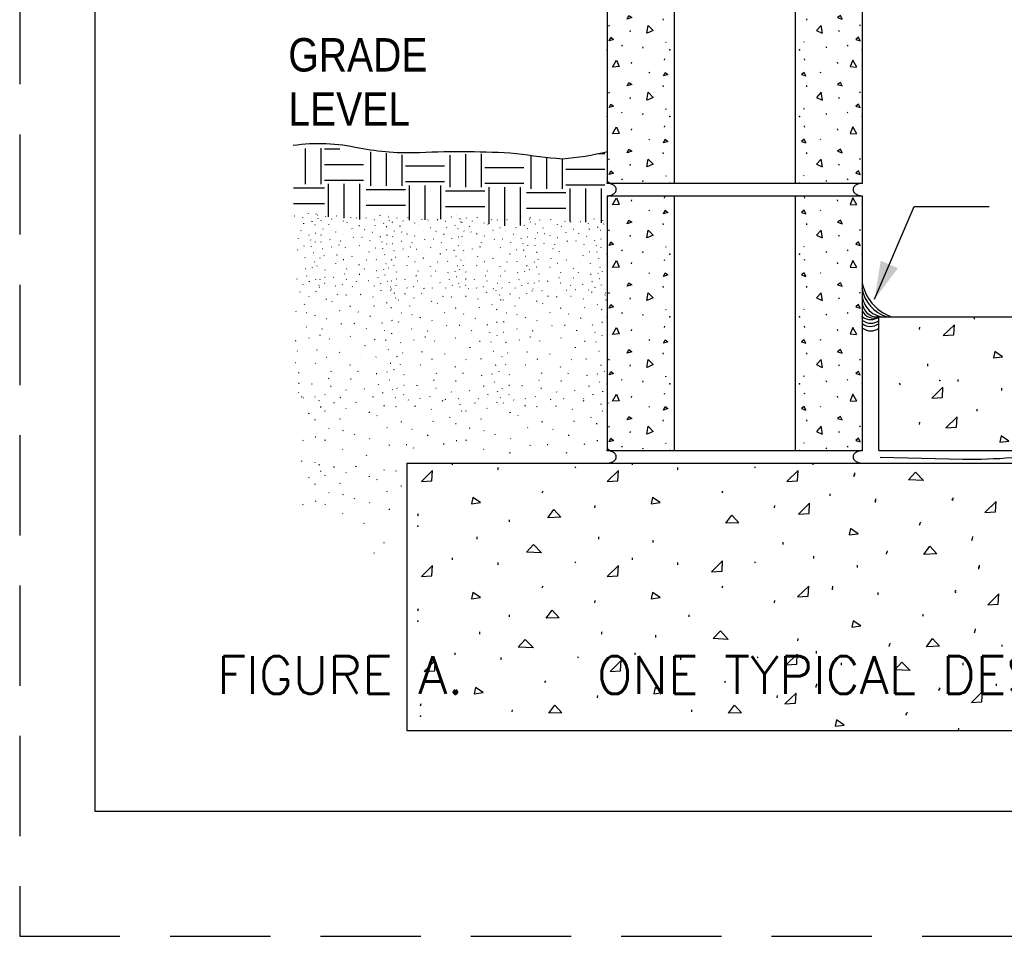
# Model space of a CAD drawing. Extents: x -4.7 to 12.3, y -5.1 to 5.9.
# Tile 1 of 24: x -4.7 to -2.2, y -5.1 to -2.8. Entities that reach past the tile are written whole.
import ezdxf
from ezdxf.enums import TextEntityAlignment as Align

# ---------------------------------------------------------------- set-up
doc = ezdxf.new("R2010")
doc.units = 0
doc.linetypes.add('HIDDEN', pattern=[0.375, 0.25, -0.125])
doc.layers.get('0').update_dxf_attribs({"linetype": 'CONTINUOUS'})
for name, color, linetype in [('29', 7, 'CONTINUOUS'), ('31', 7, 'CONTINUOUS'), ('32', 7, 'CONTINUOUS'), ('35', 7, 'CONTINUOUS'), ('50', 7, 'CONTINUOUS')]:
    doc.layers.add(name, color=color, linetype=linetype)
doc.styles.add('ROMANS', font='ROMANS')

# ---------------------------------------------------------------- blocks, each defined once
blk = doc.blocks.new('8CMU')
at = {"layer": '32', "linetype": 'CONTINUOUS'}
for p, q in [((0, 0.666667), (0, 0.03125)), ((0, 0.666667), (0.635417, 0.666667)), ((0.14241, 0.661275), (0.143801, 0.6644)), ((0.166667, 0.666667), (0.166667, 0.03125)), ((0.46875, 0.666667), (0.46875, 0.03125)), ((0.493007, 0.661275), (0.491616, 0.6644)), ((0.635417, 0.666667), (0.635417, 0.03125)), ((0.060199, 0.653298), (0.06159, 0.656419)), ((0.575217, 0.653298), (0.573827, 0.656419)), ((0.103563, 0.631099), (0.104949, 0.629017)), ((0.531854, 0.631099), (0.530467, 0.629017)), ((0.138629, 0.597822), (0.138977, 0.594701)), ((0.496788, 0.597822), (0.49644, 0.594701)), ((0.004008, 0.579411), (0.005395, 0.582536)), ((0.05673, 0.565189), (0.058121, 0.568314)), ((0.578686, 0.565189), (0.577296, 0.568314)), ((0.631409, 0.579411), (0.630022, 0.582536)), ((0.145039, 0.540572), (0.14643, 0.53849)), ((0.490378, 0.540572), (0.488987, 0.53849)), ((0.035516, 0.531743), (0.036902, 0.529661)), ((0.088297, 0.524954), (0.089688, 0.528076)), ((0.54712, 0.524954), (0.545729, 0.528076)), ((0.599901, 0.531743), (0.598514, 0.529661)), ((0.060199, 0.497048), (0.06159, 0.500169)), ((0.14241, 0.505025), (0.143801, 0.50815)), ((0.493007, 0.505025), (0.491616, 0.50815)), ((0.575217, 0.497048), (0.573827, 0.500169)), ((0.103563, 0.474849), (0.104949, 0.472767)), ((0.531854, 0.474849), (0.530467, 0.472767)), ((0.004008, 0.423161), (0.005395, 0.426286)), ((0.138629, 0.441572), (0.138977, 0.438451)), ((0.496788, 0.441572), (0.49644, 0.438451)), ((0.631409, 0.423161), (0.630022, 0.426286)), ((0.05673, 0.408939), (0.058121, 0.412064)), ((0.578686, 0.408939), (0.577296, 0.412064)), ((0.035516, 0.375493), (0.036902, 0.373411)), ((0.088297, 0.368704), (0.089688, 0.371826)), ((0.145039, 0.384322), (0.14643, 0.38224)), ((0.490378, 0.384322), (0.488987, 0.38224)), ((0.54712, 0.368704), (0.545729, 0.371826)), ((0.599901, 0.375493), (0.598514, 0.373411)), ((0.060199, 0.330382), (0.06159, 0.333503)), ((0.14241, 0.338358), (0.143801, 0.341483)), ((0.493007, 0.338358), (0.491616, 0.341483)), ((0.575217, 0.330382), (0.573827, 0.333503)), ((0.103563, 0.308182), (0.104949, 0.3061)), ((0.531854, 0.308182), (0.530467, 0.3061)), ((0.138629, 0.274905), (0.138977, 0.271784)), ((0.496788, 0.274905), (0.49644, 0.271784)), ((0.004008, 0.256495), (0.005395, 0.25962)), ((0.631409, 0.256495), (0.630022, 0.25962)), ((0.05673, 0.242272), (0.058121, 0.245397)), ((0.578686, 0.242272), (0.577296, 0.245397)), ((0.035516, 0.208827), (0.036902, 0.206745)), ((0.088297, 0.202038), (0.089688, 0.205159)), ((0.145039, 0.217655), (0.14643, 0.215573)), ((0.490378, 0.217655), (0.488987, 0.215573)), ((0.54712, 0.202038), (0.545729, 0.205159)), ((0.599901, 0.208827), (0.598514, 0.206745)), ((0.14241, 0.171691), (0.143801, 0.174816)), ((0.493007, 0.171691), (0.491616, 0.174816)), ((0.060199, 0.163715), (0.06159, 0.166836)), ((0.575217, 0.163715), (0.573827, 0.166836)), ((0.103563, 0.141516), (0.104949, 0.139434)), ((0.531854, 0.141516), (0.530467, 0.139434)), ((0.138629, 0.108238), (0.138977, 0.105117)), ((0.496788, 0.108238), (0.49644, 0.105117)), ((0.004008, 0.089828), (0.005395, 0.092953)), ((0.05673, 0.075605), (0.058121, 0.07873)), ((0.578686, 0.075605), (0.577296, 0.07873)), ((0.631409, 0.089828), (0.630022, 0.092953)), ((0.145039, 0.050988), (0.14643, 0.048906)), ((0.490378, 0.050988), (0.488987, 0.048906)), ((0, 0.036257), (0.007512, 0.03125)), ((0, 0.03125), (0.635417, 0.03125)), ((0.035516, 0.04216), (0.036902, 0.040078)), ((0.088297, 0.035371), (0.089688, 0.038492)), ((0.54712, 0.035371), (0.545729, 0.038492)), ((0.599901, 0.04216), (0.598514, 0.040078))]:
    blk.add_line(p, q, dxfattribs=at)
for points in [[(0.013371, 0.643935), (0.022738, 0.661622), (0.030023, 0.645322), (0.013719, 0.643935)], [(0.622046, 0.643935), (0.612678, 0.661622), (0.605393, 0.645322), (0.621698, 0.643935)], [(0.139984, 0.622079), (0.144145, 0.630751), (0.151082, 0.625548), (0.139984, 0.622079)], [(0.495432, 0.622079), (0.491272, 0.630751), (0.484335, 0.625548), (0.495432, 0.622079)], [(0.049863, 0.597283), (0.054023, 0.605954), (0.060961, 0.600751), (0.049863, 0.597283)], [(0.585553, 0.597283), (0.581393, 0.605954), (0.574456, 0.600751), (0.585553, 0.597283)], [(0.098934, 0.561603), (0.101684, 0.581427), (0.114105, 0.568599), (0.099258, 0.56172)], [(0.536483, 0.561603), (0.533733, 0.581427), (0.521311, 0.568599), (0.536159, 0.56172)], [(0.004699, 0.54299), (0.008863, 0.551661), (0.015801, 0.546458), (0.004699, 0.54299)], [(0.630717, 0.54299), (0.626553, 0.551661), (0.619616, 0.546458), (0.630717, 0.54299)], [(0.013371, 0.487685), (0.022738, 0.505372), (0.030023, 0.489072), (0.013719, 0.487685)], [(0.622046, 0.487685), (0.612678, 0.505372), (0.605393, 0.489072), (0.621698, 0.487685)], [(0.139984, 0.465829), (0.144145, 0.474501), (0.151082, 0.469298), (0.139984, 0.465829)], [(0.495432, 0.465829), (0.491272, 0.474501), (0.484335, 0.469298), (0.495432, 0.465829)], [(0.049863, 0.441033), (0.054023, 0.449704), (0.060961, 0.444501), (0.049863, 0.441033)], [(0.585553, 0.441033), (0.581393, 0.449704), (0.574456, 0.444501), (0.585553, 0.441033)], [(0.098934, 0.405353), (0.101684, 0.425177), (0.114105, 0.412349), (0.099258, 0.40547)], [(0.536483, 0.405353), (0.533733, 0.425177), (0.521311, 0.412349), (0.536159, 0.40547)], [(0.004699, 0.38674), (0.008863, 0.395411), (0.015801, 0.390208), (0.004699, 0.38674)], [(0.630717, 0.38674), (0.626553, 0.395411), (0.619616, 0.390208), (0.630717, 0.38674)], [(0.013371, 0.321018), (0.022738, 0.338706), (0.030023, 0.322405), (0.013719, 0.321018)], [(0.622046, 0.321018), (0.612678, 0.338706), (0.605393, 0.322405), (0.621698, 0.321018)], [(0.139984, 0.299163), (0.144145, 0.307835), (0.151082, 0.302632), (0.139984, 0.299163)], [(0.495432, 0.299163), (0.491272, 0.307835), (0.484335, 0.302632), (0.495432, 0.299163)], [(0.049863, 0.274366), (0.054023, 0.283038), (0.060961, 0.277835), (0.049863, 0.274366)], [(0.585553, 0.274366), (0.581393, 0.283038), (0.574456, 0.277835), (0.585553, 0.274366)], [(0.098934, 0.238686), (0.101684, 0.25851), (0.114105, 0.245682), (0.099258, 0.238803)], [(0.536483, 0.238686), (0.533733, 0.25851), (0.521311, 0.245682), (0.536159, 0.238803)], [(0.004699, 0.220073), (0.008863, 0.228745), (0.015801, 0.223542), (0.004699, 0.220073)], [(0.630717, 0.220073), (0.626553, 0.228745), (0.619616, 0.223542), (0.630717, 0.220073)], [(0.013371, 0.154352), (0.022738, 0.172039), (0.030023, 0.155738), (0.013719, 0.154352)], [(0.622046, 0.154352), (0.612678, 0.172039), (0.605393, 0.155738), (0.621698, 0.154352)], [(0.139984, 0.132496), (0.144145, 0.141168), (0.151082, 0.135965), (0.139984, 0.132496)], [(0.495432, 0.132496), (0.491272, 0.141168), (0.484335, 0.135965), (0.495432, 0.132496)], [(0.049863, 0.107699), (0.054023, 0.116371), (0.060961, 0.111168), (0.049863, 0.107699)], [(0.585553, 0.107699), (0.581393, 0.116371), (0.574456, 0.111168), (0.585553, 0.107699)], [(0.098934, 0.07202), (0.101684, 0.091844), (0.114105, 0.079016), (0.099258, 0.072137)], [(0.536483, 0.07202), (0.533733, 0.091844), (0.521311, 0.079016), (0.536159, 0.072137)], [(0.004699, 0.053406), (0.008863, 0.062078), (0.015801, 0.056875), (0.004699, 0.053406)], [(0.630717, 0.053406), (0.626553, 0.062078), (0.619616, 0.056875), (0.630717, 0.053406)]]:
    blk.add_lwpolyline(points, dxfattribs=at)
for points in [[(0.000001, 0, 0.023214), (0.003224, 0.000233, 0.02419), (0.00641, 0.000769, 0.024773), (0.009383, 0.001574, 0.027459), (0.012255, 0.002683, 0.02867), (0.014761, 0.00399, 0.033429), (0.017085, 0.005595, 0.035406), (0.01895, 0.007306, 0.042063), (0.020528, 0.00928, 0.044525), (0.021621, 0.011284, 0.050398), (0.022319, 0.013454, 0.051721), (0.022542, 0.015625, 0.051721), (0.022319, 0.017796, 0.050398), (0.021621, 0.019966, 0.044525), (0.020528, 0.02197, 0.042063), (0.01895, 0.023944, 0.035406), (0.017085, 0.025655, 0.033429), (0.014761, 0.02726, 0.02867), (0.012255, 0.028567, 0.027459), (0.009383, 0.029676, 0.024773), (0.00641, 0.030481, 0.02419), (0.003224, 0.031017, 0.023214), (0.000001, 0.03125)], [(0.635416, 0.03125, 0.023214), (0.632193, 0.031017, 0.02419), (0.629007, 0.030481, 0.024773), (0.626034, 0.029676, 0.027459), (0.623162, 0.028567, 0.02867), (0.620655, 0.02726, 0.033429), (0.618332, 0.025655, 0.035406), (0.616467, 0.023944, 0.042063), (0.614888, 0.02197, 0.044525), (0.613795, 0.019966, 0.050398), (0.613098, 0.017796, 0.051721), (0.612875, 0.015625, 0.051721), (0.613098, 0.013454, 0.050398), (0.613795, 0.011284, 0.044525), (0.614888, 0.00928, 0.042063), (0.616467, 0.007306, 0.035406), (0.618332, 0.005595, 0.033429), (0.620655, 0.00399, 0.02867), (0.623162, 0.002683, 0.027459), (0.626034, 0.001574, 0.024773), (0.629007, 0.000769, 0.02419), (0.632193, 0.000233, 0.023214), (0.635416, 0)]]:
    blk.add_lwpolyline(points, format="xyb", dxfattribs=at)
for p in [(0, 0.520833), (0.15625, 0.520833), (0.479167, 0.520833), (0.635417, 0.520833), (0, 0.364583), (0.15625, 0.364583), (0.479167, 0.364583), (0.635417, 0.364583), (0, 0.197917), (0.15625, 0.197917), (0.479167, 0.197917), (0.635417, 0.197917), (0, 0.03125), (0.15625, 0.03125), (0.479167, 0.03125), (0.635417, 0.03125)]:
    blk.add_point(p, dxfattribs=at)
blk = doc.blocks.new('STUCCO')
at = {"layer": '31', "linetype": 'CONTINUOUS'}
for p, q in [((0, 0.25), (0.00025, 0.249702)), ((0.031969, 0.241385), (0.032402, 0.242686)), ((0.068318, 0.242594), (0.068751, 0.243895)), ((0.212508, 0.245014), (0.212943, 0.246313)), ((0.241589, 0.238969), (0.242023, 0.24027)), ((0.016798, 0.227889), (0.017234, 0.229188)), ((0.052313, 0.232469), (0.051661, 0.233118)), ((0.09071, 0.225473), (0.091146, 0.226771)), ((0.103809, 0.22038), (0.103158, 0.22103)), ((0.115573, 0.236551), (0.116007, 0.237849)), ((0.134938, 0.235145), (0.135372, 0.236443)), ((0.167167, 0.23626), (0.165828, 0.235969)), ((0.194081, 0.230656), (0.19343, 0.231306)), ((0.224604, 0.217613), (0.225039, 0.218911)), ((0.244013, 0.228089), (0.244448, 0.229389)), ((0.023839, 0.199224), (0.023188, 0.199874)), ((0.042245, 0.214592), (0.042678, 0.215891)), ((0.120167, 0.200432), (0.119516, 0.201082)), ((0.144146, 0.21027), (0.142805, 0.209978)), ((0.161971, 0.19741), (0.16132, 0.198061)), ((0.196734, 0.210964), (0.197169, 0.212264)), ((0.235021, 0.207245), (0.233682, 0.206957)), ((0.017406, 0.179531), (0.01784, 0.180832)), ((0.047465, 0.195598), (0.046814, 0.196249)), ((0.065871, 0.189203), (0.066307, 0.190504)), ((0.091693, 0.182301), (0.091042, 0.182948)), ((0.188372, 0.187901), (0.187031, 0.187613)), ((0.236234, 0.178837), (0.234893, 0.178546)), ((0.016922, 0.156186), (0.016271, 0.156837)), ((0.046861, 0.164165), (0.04621, 0.164816)), ((0.081625, 0.159583), (0.082059, 0.160884)), ((0.124033, 0.171072), (0.124469, 0.17237)), ((0.153232, 0.172188), (0.151893, 0.171896)), ((0.179164, 0.160188), (0.179599, 0.161488)), ((0.214305, 0.172884), (0.21474, 0.174182)), ((0.220133, 0.156307), (0.219482, 0.156957)), ((0.022781, 0.134103), (0.021479, 0.133453)), ((0.052313, 0.139384), (0.051661, 0.140031)), ((0.076896, 0.146197), (0.075557, 0.145905)), ((0.097751, 0.137568), (0.0971, 0.138219)), ((0.144401, 0.143613), (0.14375, 0.144264)), ((0.198065, 0.136525), (0.196727, 0.136233)), ((0.22218, 0.134802), (0.222615, 0.136103)), ((0.235531, 0.149509), (0.235966, 0.150807)), ((0.026688, 0.110719), (0.026036, 0.11137)), ((0.069507, 0.113042), (0.069943, 0.114342)), ((0.119792, 0.108207), (0.120225, 0.109505)), ((0.176135, 0.122712), (0.17657, 0.12401)), ((0.228615, 0.113995), (0.227964, 0.114645)), ((0.014318, 0.102926), (0.013016, 0.102276)), ((0.092043, 0.097233), (0.090703, 0.096943)), ((0.167424, 0.095859), (0.166773, 0.09651)), ((0.20037, 0.097327), (0.200805, 0.098625)), ((0.02213, 0.08474), (0.021479, 0.085389)), ((0.066246, 0.083771), (0.065595, 0.084422)), ((0.101616, 0.065895), (0.102052, 0.067193)), ((0.143419, 0.079796), (0.143854, 0.081094)), ((0.160383, 0.065895), (0.160818, 0.067193)), ((0.233203, 0.083936), (0.231865, 0.083645)), ((0.240378, 0.069719), (0.240813, 0.07102)), ((0.029521, 0.062266), (0.029954, 0.063566)), ((0.096283, 0.050087), (0.094944, 0.049796)), ((0.145357, 0.048875), (0.144018, 0.048587)), ((0.202307, 0.060967), (0.200966, 0.060676)), ((0.225208, 0.064078), (0.225643, 0.065379)), ((0.23043, 0.046296), (0.229779, 0.046947)), ((0.014318, 0.032129), (0.013667, 0.03278)), ((0.030246, 0.039207), (0.028906, 0.038915)), ((0.0586, 0.038089), (0.059036, 0.039389)), ((0.10113, 0.032556), (0.099792, 0.032266)), ((0.134753, 0.024333), (0.134102, 0.024984)), ((0.175299, 0.026952), (0.174648, 0.027603)), ((0.206427, 0.036879), (0.206862, 0.038177)), ((0.236742, 0.02499), (0.237177, 0.02629)), ((0.010411, 0.011993), (0.00976, 0.012645)), ((0.029292, 0.01849), (0.028641, 0.019139)), ((0.039704, 0.006797), (0.039053, 0.007448)), ((0.065746, 0.009396), (0.065095, 0.010046)), ((0.08788, 0.013941), (0.087229, 0.014592)), ((0.12173, 0.008098), (0.120428, 0.007448)), ((0.150378, 0.009396), (0.149727, 0.010046)), ((0.19431, 0.009073), (0.194745, 0.010374)), ((0.215516, 0.018141), (0.215951, 0.019441)), ((0.249461, 0.000281), (0.25, 0))]:
    blk.add_line(p, q, dxfattribs=at)

msp = doc.modelspace()

# ---------------------------------------------------------------- linework, layer by layer
at = {"layer": '29', "linetype": 'CONTINUOUS'}
for p, q in [((-2.562171, -3.910604), (-2.562171, -3.577271)), ((-2.562171, -3.577271), (-0.887306, -3.577271)), ((-2.562171, -3.910604), (-0.887306, -3.910604)), ((-3.739253, -3.941854), (-3.739253, -4.608521)), ((-3.739253, -3.941854), (-2.072586, -3.941854)), ((-3.739253, -4.608521), (-2.072586, -4.608521))]:
    msp.add_line(p, q, dxfattribs=at)
msp.add_lwpolyline([(-2.558417, -3.926951), (-2.455648, -3.929459), (-2.35288, -3.931967, 0.022819), (-2.230069, -3.927756, -0.016257), (-2.10724, -3.921934, -0.026747), (-1.99695, -3.929703, 0.028963), (-1.886664, -3.936984, 0.014467), (-1.783896, -3.931898, -0.015142), (-1.681128, -3.926951, -0.001878), (-1.548281, -3.926366, -0.002525), (-1.415435, -3.926951, -0.004206), (-1.267547, -3.93033, 0.010098), (-1.119663, -3.931967, 0.008161), (-1.044469, -3.929198, -0.011636), (-0.969271, -3.926951), (-0.92666, -3.926951), (-0.884048, -3.926951)], format="xyb", dxfattribs=at)
for centre, radius, start, end in [((-2.515271, -3.490603), 0.090395, 189.521658, 253.159133), ((-2.491575, -3.469156), 0.114439, 191.684233, 248.408522), ((-2.545402, -3.519042), 0.058449, 186.280161, 277.454258), ((-2.565004, -3.538437), 0.038937, 175.827119, 274.172881), ((-2.575058, -3.548175), 0.031822, 204.942997, 293.889731), ((-2.582019, -3.550759), 0.033118, 231.981883, 306.820678), ((-2.58302, -3.567807), 0.033118, 231.981883, 306.820678), ((-2.582019, -3.559785), 0.033118, 231.981883, 306.820678), ((-2.582019, -3.57884), 0.033118, 231.981883, 306.820678)]:
    msp.add_arc(centre, radius, start, end, dxfattribs=at)
at = {"layer": '31', "linetype": 'CONTINUOUS'}
for p, q in [((-3.992827, -3.157438), (-3.992827, -3.246135)), ((-3.953764, -3.15609), (-3.953764, -3.246135)), ((-3.944721, -3.157561), (-3.905824, -3.157561)), ((-3.829919, -3.165158), (-3.829919, -3.250022)), ((-3.790857, -3.169066), (-3.790857, -3.250022)), ((-3.751794, -3.172975), (-3.751794, -3.250022)), ((-3.631833, -3.17397), (-3.631833, -3.253909)), ((-3.592771, -3.171178), (-3.592771, -3.253909)), ((-3.553708, -3.170784), (-3.553708, -3.253909)), ((-3.429863, -3.176573), (-3.429863, -3.257796)), ((-3.390801, -3.180582), (-3.390801, -3.257796)), ((-3.351738, -3.184591), (-3.351738, -3.257796)), ((-3.261743, -3.169221), (-3.245039, -3.169221)), ((-3.944721, -3.196624), (-3.847065, -3.196624)), ((-3.742751, -3.20051), (-3.645095, -3.20051)), ((-3.544665, -3.204397), (-3.447009, -3.204397)), ((-3.342695, -3.208284), (-3.245039, -3.208284)), ((-3.944721, -3.235686), (-3.847065, -3.235686)), ((-3.742751, -3.239573), (-3.645095, -3.239573)), ((-4.021611, -3.255217), (-3.944721, -3.255217)), ((-3.934956, -3.245452), (-3.934956, -3.327396)), ((-3.895893, -3.245452), (-3.895893, -3.330949)), ((-3.856831, -3.245452), (-3.856831, -3.334503)), ((-3.840408, -3.259104), (-3.742751, -3.259104)), ((-3.732986, -3.249339), (-3.732986, -3.335583)), ((-3.693923, -3.249339), (-3.693923, -3.334605)), ((-3.654861, -3.249339), (-3.654861, -3.333629)), ((-3.642322, -3.262991), (-3.544665, -3.262991)), ((-3.544665, -3.24346), (-3.447009, -3.24346)), ((-3.5349, -3.253225), (-3.5349, -3.345042)), ((-3.495837, -3.253225), (-3.495837, -3.34978)), ((-3.456775, -3.253225), (-3.456775, -3.349197)), ((-3.342695, -3.247346), (-3.245039, -3.247346)), ((-3.33293, -3.257112), (-3.33293, -3.33898)), ((-3.293867, -3.257112), (-3.293867, -3.340609)), ((-3.254805, -3.257112), (-3.254805, -3.342238)), ((-3.440352, -3.266878), (-3.342695, -3.266878)), ((-4.021611, -3.29428), (-3.944721, -3.29428)), ((-3.840408, -3.298167), (-3.742751, -3.298167)), ((-3.642322, -3.302053), (-3.544665, -3.302053)), ((-3.440352, -3.30594), (-3.342695, -3.30594)), ((-4.018161, -3.325729), (-4.019165, -3.325948)), ((-3.997977, -3.329932), (-3.998465, -3.329445)), ((-3.984156, -3.319164), (-3.983829, -3.31819)), ((-3.975083, -3.339715), (-3.974758, -3.338741)), ((-3.962345, -3.323698), (-3.96202, -3.322723)), ((-3.960527, -3.331858), (-3.960201, -3.330883)), ((-4.002258, -3.361999), (-4.003263, -3.362215)), ((-3.995986, -3.344702), (-3.99566, -3.343727)), ((-3.967271, -3.347491), (-3.968275, -3.347707)), ((-4.009164, -3.382784), (-4.008837, -3.381809)), ((-3.982809, -3.373262), (-3.982482, -3.372288)), ((-3.978438, -3.385694), (-3.978926, -3.385207)), ((-3.966361, -3.368797), (-3.967367, -3.369016)), ((-4.011435, -3.410891), (-4.011109, -3.409917)), ((-3.994988, -3.400531), (-3.995992, -3.40075)), ((-3.976902, -3.401823), (-3.976576, -3.400848)), ((-3.966888, -3.390793), (-3.966563, -3.389819)), ((-4.017969, -3.43103), (-4.018457, -3.430542)), ((-3.993259, -3.42993), (-3.992934, -3.428956)), ((-3.972076, -3.417428), (-3.972564, -3.416941)), ((-3.991806, -3.457199), (-3.992813, -3.457418)), ((-3.97463, -3.454866), (-3.974305, -3.453891)), ((-3.968634, -3.439973), (-3.969638, -3.440191)), ((-3.963254, -3.450635), (-3.962927, -3.44966)), ((-4.012063, -3.482711), (-4.012551, -3.482223)), ((-3.988716, -3.475266), (-3.988391, -3.474292)), ((-3.970715, -3.468203), (-3.971203, -3.467715)), ((-3.96598, -3.484182), (-3.965654, -3.483207)), ((-3.997805, -3.49612), (-3.997478, -3.495145)), ((-3.9819, -3.489319), (-3.981574, -3.488344)), ((-3.956441, -3.502714), (-3.956036, -3.502924)), ((-3.802616, -3.511724), (-3.802126, -3.510263)), ((-4.005725, -3.515803), (-4.005236, -3.514342)), ((-3.982836, -3.525837), (-3.983569, -3.525105)), ((-3.964829, -3.514444), (-3.964341, -3.512983)), ((-3.939638, -3.533708), (-3.939148, -3.532247)), ((-3.911668, -3.521243), (-3.911178, -3.519783)), ((-3.889883, -3.522827), (-3.889393, -3.521366)), ((-3.853625, -3.521572), (-3.855133, -3.521897)), ((-3.823349, -3.527876), (-3.824081, -3.527145)), ((-3.7699, -3.518525), (-3.769411, -3.517061)), ((-3.767174, -3.530764), (-3.766686, -3.529302)), ((-3.994164, -3.545948), (-3.993674, -3.544487)), ((-3.924901, -3.539436), (-3.925634, -3.538704)), ((-3.879525, -3.550811), (-3.881033, -3.551139)), ((-3.820363, -3.55003), (-3.819874, -3.548568)), ((-3.789009, -3.542548), (-3.788521, -3.541087)), ((-3.777289, -3.554212), (-3.778797, -3.554538)), ((-4.014868, -3.563237), (-4.015602, -3.562507)), ((-3.988288, -3.567316), (-3.989021, -3.566585)), ((-3.967581, -3.57451), (-3.967092, -3.573048)), ((-3.938533, -3.582276), (-3.939266, -3.581546)), ((-3.9065, -3.561878), (-3.907233, -3.561147)), ((-3.859471, -3.565277), (-3.860204, -3.564546)), ((-3.829771, -3.575974), (-3.831277, -3.576299)), ((-2.323579, -3.582372), (-2.323579, -3.57731)), ((-3.98897, -3.602678), (-3.989702, -3.601947)), ((-3.949861, -3.607831), (-3.949372, -3.606368)), ((-3.902151, -3.594909), (-3.901663, -3.593448)), ((-3.869302, -3.593654), (-3.87081, -3.593979)), ((-3.840128, -3.607151), (-3.839639, -3.605689)), ((-3.800596, -3.59287), (-3.800108, -3.591409)), ((-3.775926, -3.586173), (-3.777432, -3.5865)), ((-2.460928, -3.608643), (-2.460262, -3.602737)), ((-3.982836, -3.630557), (-3.983569, -3.629827)), ((-3.95518, -3.622893), (-3.956688, -3.62322)), ((-3.931717, -3.632599), (-3.932451, -3.631868)), ((-3.879236, -3.625798), (-3.879969, -3.625068)), ((-3.79404, -3.611518), (-3.794772, -3.610788)), ((-3.776717, -3.619167), (-3.776228, -3.617706)), ((-4.016061, -3.636499), (-4.017525, -3.637228)), ((-3.843535, -3.649313), (-3.843046, -3.64785)), ((-3.818865, -3.633775), (-3.820372, -3.634102)), ((-3.791737, -3.635712), (-3.791249, -3.634249)), ((-4.011665, -3.662803), (-4.012398, -3.662073)), ((-3.963493, -3.660193), (-3.963004, -3.658729)), ((-3.938139, -3.677977), (-3.939647, -3.678303)), ((-3.906922, -3.665632), (-3.906432, -3.664171)), ((-3.853337, -3.679521), (-3.854069, -3.67879)), ((-3.816273, -3.677872), (-3.815784, -3.676411)), ((-3.784499, -3.65912), (-3.78523, -3.658389)), ((-4.016793, -3.692033), (-4.017525, -3.691301)), ((-3.967159, -3.69312), (-3.967892, -3.692389)), ((-3.880341, -3.697594), (-3.879852, -3.696132)), ((-3.779335, -3.692936), (-3.780842, -3.693264)), ((-2.439668, -3.69976), (-2.439668, -3.693854)), ((-4.008477, -3.717314), (-4.007987, -3.715852)), ((-3.933368, -3.731017), (-3.934876, -3.731344)), ((-3.92737, -3.713233), (-3.926882, -3.711772)), ((-3.861257, -3.713233), (-3.860767, -3.711772)), ((-3.814094, -3.718776), (-3.8156, -3.719103)), ((-3.788328, -3.715275), (-3.787839, -3.713813)), ((-3.771264, -3.708931), (-3.770775, -3.707467)), ((-4.007661, -3.743257), (-4.009168, -3.743585)), ((-3.97576, -3.744514), (-3.975272, -3.743052)), ((-3.927915, -3.750738), (-3.929423, -3.751065)), ((-3.878161, -3.732378), (-3.879669, -3.732704)), ((-3.844478, -3.757043), (-3.84521, -3.756311)), ((-3.809457, -3.745875), (-3.808967, -3.744413)), ((-3.782454, -3.735281), (-3.783186, -3.734549)), ((-2.508355, -3.746677), (-2.51021, -3.742625)), ((-2.364408, -3.738063), (-2.364408, -3.733)), ((-2.255388, -3.760887), (-2.255388, -3.755147)), ((-4.008736, -3.766564), (-4.009469, -3.765832)), ((-4.001118, -3.77753), (-4.000466, -3.775582)), ((-3.997018, -3.779716), (-3.997751, -3.778986)), ((-3.968534, -3.779427), (-3.968159, -3.779875)), ((-3.967724, -3.776794), (-3.968456, -3.776063)), ((-3.942824, -3.77168), (-3.943556, -3.770947)), ((-3.90474, -3.778254), (-3.906204, -3.778986)), ((-3.890092, -3.759987), (-3.890826, -3.759257)), ((-3.872514, -3.776794), (-3.873247, -3.776063)), ((-3.823089, -3.777155), (-3.8226, -3.775694)), ((-3.799234, -3.766956), (-3.798745, -3.765493)), ((-3.775353, -3.759251), (-3.774863, -3.757788)), ((-3.617189, -3.779427), (-3.616814, -3.779875)), ((-3.957497, -3.786598), (-3.956845, -3.784647)), ((-3.953863, -3.802918), (-3.953211, -3.800967)), ((-3.920583, -3.792346), (-3.919931, -3.790397)), ((-3.890065, -3.805724), (-3.891042, -3.804749)), ((-3.866057, -3.790534), (-3.865405, -3.788585)), ((-3.795174, -3.7996), (-3.794522, -3.797651)), ((-3.766128, -3.801711), (-3.765475, -3.799763)), ((-3.761044, -3.787048), (-3.760438, -3.787365)), ((-3.717784, -3.800036), (-3.719794, -3.800471)), ((-3.649772, -3.786906), (-3.64912, -3.784958)), ((-3.606151, -3.795974), (-3.605499, -3.794023)), ((-3.569238, -3.792346), (-3.568586, -3.790397)), ((-3.53872, -3.805724), (-3.539697, -3.804749)), ((-3.514712, -3.790534), (-3.51406, -3.788585)), ((-3.443829, -3.7996), (-3.443177, -3.797651)), ((-3.414783, -3.801711), (-3.41413, -3.799763)), ((-3.366439, -3.800036), (-3.368449, -3.800471)), ((-3.298427, -3.786906), (-3.297775, -3.784958)), ((-3.254806, -3.795974), (-3.254154, -3.794023)), ((-3.982977, -3.81863), (-3.982324, -3.816681)), ((-3.943337, -3.812592), (-3.942685, -3.810643)), ((-3.832467, -3.816219), (-3.831815, -3.814271)), ((-3.812819, -3.823857), (-3.813796, -3.822882)), ((-3.677415, -3.808443), (-3.678392, -3.807467)), ((-3.63163, -3.828007), (-3.630978, -3.826057)), ((-3.602517, -3.812294), (-3.601865, -3.810344)), ((-3.591992, -3.812592), (-3.59134, -3.810643)), ((-3.481122, -3.816219), (-3.48047, -3.814271)), ((-3.461474, -3.823857), (-3.462451, -3.822882)), ((-3.32607, -3.808443), (-3.327047, -3.807467)), ((-3.280285, -3.828007), (-3.279633, -3.826057)), ((-3.251172, -3.812294), (-3.25052, -3.810344)), ((-2.316815, -3.812522), (-2.316815, -3.80746)), ((-3.967349, -3.834181), (-3.969359, -3.834616)), ((-3.905169, -3.832539), (-3.904517, -3.830591)), ((-3.788284, -3.853779), (-3.78926, -3.852803)), ((-3.752318, -3.839023), (-3.754327, -3.83946)), ((-3.673435, -3.837982), (-3.672783, -3.836031)), ((-3.616003, -3.843557), (-3.618013, -3.843992)), ((-3.553824, -3.832539), (-3.553172, -3.830591)), ((-3.436939, -3.853779), (-3.437915, -3.852803)), ((-3.400973, -3.839023), (-3.402982, -3.83946)), ((-3.32209, -3.837982), (-3.321438, -3.836031)), ((-3.264658, -3.843557), (-3.266668, -3.843992)), ((-2.460928, -3.845563), (-2.460262, -3.839656)), ((-3.965531, -3.876796), (-3.96754, -3.877232)), ((-3.932776, -3.855591), (-3.933753, -3.854616)), ((-3.897335, -3.86103), (-3.898311, -3.860055)), ((-3.869725, -3.870622), (-3.869073, -3.868672)), ((-3.725579, -3.858311), (-3.726556, -3.857336)), ((-3.685978, -3.872573), (-3.687987, -3.873008)), ((-3.581431, -3.855591), (-3.582408, -3.854616)), ((-3.54599, -3.86103), (-3.546966, -3.860055)), ((-3.51838, -3.870622), (-3.517728, -3.868672)), ((-3.374234, -3.858311), (-3.375211, -3.857336)), ((-3.334633, -3.872573), (-3.336642, -3.873008)), ((-3.998426, -3.885725), (-3.997773, -3.883777)), ((-3.942427, -3.885128), (-3.941775, -3.883178)), ((-3.830995, -3.880977), (-3.831971, -3.880003)), ((-3.782486, -3.89782), (-3.781833, -3.895872)), ((-3.738686, -3.896146), (-3.740697, -3.896581)), ((-3.722436, -3.904365), (-3.721784, -3.902414)), ((-3.647079, -3.895102), (-3.646427, -3.893154)), ((-3.614185, -3.886172), (-3.616194, -3.886608)), ((-3.591082, -3.885128), (-3.59043, -3.883178)), ((-3.47965, -3.880977), (-3.480626, -3.880003)), ((-3.431141, -3.89782), (-3.430488, -3.895872)), ((-3.387341, -3.896146), (-3.389352, -3.896581)), ((-3.295734, -3.895102), (-3.295082, -3.893154)), ((-3.26284, -3.886172), (-3.264849, -3.886608)), ((-3.990456, -3.909819), (-3.99066, -3.909615)), ((-3.898243, -3.908178), (-3.89922, -3.907203)), ((-3.8394, -3.922845), (-3.838747, -3.920895)), ((-3.546898, -3.908178), (-3.547875, -3.907203)), ((-3.482353, -3.916685), (-3.481701, -3.914734)), ((-3.340764, -3.916685), (-3.340112, -3.914734)), ((-4.001118, -3.937688), (-4.000466, -3.93574)), ((-3.968534, -3.939585), (-3.968159, -3.940033)), ((-3.957497, -3.946755), (-3.956845, -3.944805)), ((-3.920583, -3.952504), (-3.919931, -3.950555)), ((-3.866057, -3.950691), (-3.865405, -3.948742)), ((-3.624892, -3.94615), (-3.624892, -3.941854)), ((-3.317434, -3.954764), (-3.319121, -3.950712)), ((-3.176694, -3.94615), (-3.176694, -3.941854)), ((-2.869402, -3.954764), (-2.871257, -3.950712)), ((-2.725454, -3.94615), (-2.725454, -3.941854)), ((-3.982977, -3.978788), (-3.982324, -3.976839)), ((-3.953863, -3.963076), (-3.953211, -3.961125)), ((-3.943337, -3.97275), (-3.942685, -3.970801)), ((-3.890065, -3.965882), (-3.891042, -3.964906)), ((-3.832467, -3.976376), (-3.831815, -3.974428)), ((-3.795174, -3.959758), (-3.794522, -3.957809)), ((-3.766128, -3.961868), (-3.765475, -3.959921)), ((-3.510986, -3.958806), (-3.510986, -3.953077)), ((-3.062954, -3.958806), (-3.062954, -3.953077)), ((-2.623199, -3.975743), (-2.623199, -3.970004)), ((-2.621732, -3.971982), (-2.621732, -3.966242)), ((-3.967349, -3.994339), (-3.969359, -3.994773)), ((-3.905169, -3.992697), (-3.904517, -3.990749)), ((-3.812819, -3.984014), (-3.813796, -3.983039)), ((-3.752318, -3.999181), (-3.754327, -3.999617)), ((-3.932776, -4.015749), (-3.933753, -4.014773)), ((-3.897335, -4.021188), (-3.898311, -4.020212)), ((-3.788284, -4.013936), (-3.78926, -4.012961)), ((-3.401298, -4.015514), (-3.398934, -4.010952)), ((-2.952934, -4.015514), (-2.951069, -4.010952)), ((-2.683159, -4.023617), (-2.683159, -4.018555)), ((-3.998426, -4.045883), (-3.997773, -4.043935)), ((-3.965531, -4.036953), (-3.96754, -4.037389)), ((-3.942427, -4.045285), (-3.941775, -4.043336)), ((-3.869725, -4.03078), (-3.869073, -4.028829)), ((-3.830995, -4.041134), (-3.831971, -4.04016)), ((-3.27035, -4.05365), (-3.269163, -4.047743)), ((-2.821975, -4.05365), (-2.821309, -4.047743)), ((-2.57072, -4.040035), (-2.57072, -4.034306)), ((-2.569253, -4.036273), (-2.569253, -4.030544)), ((-2.377168, -4.035993), (-2.378855, -4.031941)), ((-2.375701, -4.032232), (-2.377388, -4.02818)), ((-3.990456, -4.069977), (-3.99066, -4.069772)), ((-3.898243, -4.068336), (-3.89922, -4.067361)), ((-3.782486, -4.057978), (-3.781833, -4.05603)), ((-3.711465, -4.073389), (-3.710111, -4.06765)), ((-3.845102, -4.092379), (-3.844449, -4.090428)), ((-3.483142, -4.0879), (-3.482632, -4.083348)), ((-2.461033, -4.096743), (-2.458668, -4.092181)), ((-2.459565, -4.092982), (-2.457201, -4.088419)), ((-3.795854, -4.141658), (-3.795202, -4.139707)), ((-3.563465, -4.131434), (-3.563465, -4.125694)), ((-3.259882, -4.131434), (-3.259882, -4.125694)), ((-3.125059, -4.139871), (-3.125059, -4.134309)), ((-2.800715, -4.144767), (-2.800715, -4.138861)), ((-2.330085, -4.134879), (-2.328897, -4.128973)), ((-2.328617, -4.131117), (-2.32743, -4.125211)), ((-3.820478, -4.166298), (-3.819826, -4.164348)), ((-2.542876, -4.169129), (-2.542366, -4.164577)), ((-2.541409, -4.165367), (-2.540898, -4.160815)), ((-3.624892, -4.183069), (-3.624892, -4.178007)), ((-3.510986, -4.195725), (-3.510986, -4.189996)), ((-3.317434, -4.191684), (-3.319121, -4.187632)), ((-3.176694, -4.183069), (-3.176694, -4.178007)), ((-3.062954, -4.195725), (-3.062954, -4.189996)), ((-2.869402, -4.191684), (-2.871257, -4.187632)), ((-2.723987, -4.179307), (-2.723987, -4.174245)), ((-2.614967, -4.202132), (-2.614967, -4.196392)), ((-2.311384, -4.202132), (-2.311384, -4.196392)), ((-2.312852, -4.205893), (-2.312852, -4.200154)), ((-3.401298, -4.252434), (-3.398934, -4.247871)), ((-2.952934, -4.252434), (-2.951069, -4.247871)), ((-2.677862, -4.257529), (-2.677862, -4.252466)), ((-2.676395, -4.253767), (-2.676395, -4.248704)), ((-2.563956, -4.270185), (-2.563956, -4.264456)), ((-2.370404, -4.266143), (-2.372091, -4.262091)), ((-2.368936, -4.262382), (-2.370624, -4.258329)), ((-3.27035, -4.290569), (-3.269163, -4.284663)), ((-2.821975, -4.290569), (-2.821309, -4.284663)), ((-3.711465, -4.310309), (-3.710111, -4.304569)), ((-3.483142, -4.324819), (-3.482632, -4.320267)), ((-3.034777, -4.324819), (-3.034777, -4.320267)), ((-2.452801, -4.323132), (-2.450436, -4.318569)), ((-3.556701, -4.368352), (-3.556701, -4.362612)), ((-3.253117, -4.368352), (-3.253117, -4.362612)), ((-2.32332, -4.365029), (-2.322133, -4.359122)), ((-2.321853, -4.361267), (-2.320665, -4.355361)), ((-3.118294, -4.376789), (-3.118294, -4.371227)), ((-2.764435, -4.384768), (-2.763081, -4.379029)), ((-2.534645, -4.395517), (-2.534134, -4.390965)), ((-3.618128, -4.419987), (-3.618128, -4.414924)), ((-3.16993, -4.419987), (-3.16993, -4.414924)), ((-2.717223, -4.416225), (-2.717223, -4.411163)), ((-2.536112, -4.399279), (-2.535602, -4.394727)), ((-2.254414, -4.399279), (-2.254414, -4.394727)), ((-3.504221, -4.432643), (-3.504221, -4.426914)), ((-3.310669, -4.428602), (-3.312357, -4.424549)), ((-3.05619, -4.432643), (-3.05619, -4.426914)), ((-2.862638, -4.428602), (-2.864492, -4.424549)), ((-2.655555, -4.445819), (-2.655555, -4.440079)), ((-2.351971, -4.445819), (-2.351971, -4.440079)), ((-3.394534, -4.489352), (-3.392169, -4.484789)), ((-2.946169, -4.489352), (-2.944305, -4.484789)), ((-2.716982, -4.497454), (-2.716982, -4.492392)), ((-2.268784, -4.497454), (-2.268784, -4.492392)), ((-2.718449, -4.501216), (-2.718449, -4.496154)), ((-2.604543, -4.513872), (-2.604543, -4.508143)), ((-2.603076, -4.510111), (-2.603076, -4.504382)), ((-2.410991, -4.509831), (-2.412678, -4.505779)), ((-2.409523, -4.506069), (-2.411211, -4.502017)), ((-3.704701, -4.547227), (-3.703346, -4.541487)), ((-3.263586, -4.527487), (-3.262398, -4.521581)), ((-2.815211, -4.527487), (-2.814544, -4.521581)), ((-3.476378, -4.561737), (-3.475867, -4.557185)), ((-3.028013, -4.561737), (-3.028013, -4.557185)), ((-2.494855, -4.570581), (-2.492491, -4.566018)), ((-2.493388, -4.566819), (-2.491023, -4.562257)), ((-2.363868, -4.608521), (-2.36272, -4.60281))]:
    msp.add_line(p, q, dxfattribs=at)
msp.add_lwpolyline([(-4.022565, -3.148919, -0.093468), (-3.858063, -3.155684, 0.055485), (-3.707082, -3.166958, -0.029296), (-3.465962, -3.169214, 0.01433), (-3.351036, -3.182743, 0.037375), (-3.238365, -3.164704, 0.037375)], format="xyb", dxfattribs=at)
for points in [[(-2.375048, -3.622029), (-2.373694, -3.596549), (-2.401538, -3.623716)], [(-2.276496, -3.679404), (-2.253882, -3.676539), (-2.273121, -3.663549)], [(-2.403553, -3.777719), (-2.402376, -3.75224), (-2.430053, -3.779406)], [(-2.368284, -3.852178), (-2.36693, -3.826699), (-2.394773, -3.853866)], [(-2.260161, -3.889717), (-2.237547, -3.886853), (-2.256786, -3.873863)], [(-3.676361, -3.985806), (-3.675007, -3.960327), (-3.70285, -3.987493)], [(-3.212975, -3.985806), (-3.211288, -3.960327), (-3.239132, -3.987493)], [(-2.7646, -3.985806), (-2.763423, -3.960327), (-2.7911, -3.987493)], [(-2.488086, -3.983117), (-2.470534, -3.964055), (-2.450451, -3.985482)], [(-3.577809, -4.043181), (-3.555194, -4.040316), (-3.574434, -4.027327)], [(-3.129944, -4.043181), (-3.10734, -4.040316), (-3.126569, -4.027327)], [(-2.736095, -4.067035), (-2.734741, -4.041556), (-2.762585, -4.068723)], [(-2.271242, -4.063273), (-2.269555, -4.037794), (-2.297398, -4.064961)], [(-3.387197, -4.078), (-3.372509, -4.057583), (-3.35479, -4.07699)], [(-2.943819, -4.091952), (-2.928632, -4.071535), (-2.911413, -4.090941)], [(-2.636076, -4.120648), (-2.613461, -4.117784), (-2.632701, -4.104794)], [(-3.441038, -4.163499), (-3.423486, -4.144436), (-3.403402, -4.165863)], [(-2.449951, -4.169419), (-2.435263, -4.149003), (-2.417544, -4.168409)], [(-3.676361, -4.222725), (-3.675007, -4.197246), (-3.70285, -4.224413)], [(-3.212975, -4.222725), (-3.211288, -4.197246), (-3.239132, -4.224413)], [(-2.953079, -4.211098), (-2.951902, -4.185618), (-2.979579, -4.212785)], [(-3.577809, -4.2801), (-3.555194, -4.277236), (-3.574434, -4.264246)], [(-3.129944, -4.2801), (-3.10734, -4.277236), (-3.126569, -4.264246)], [(-2.738306, -4.27393), (-2.736952, -4.248451), (-2.764796, -4.275617)], [(-2.264478, -4.293423), (-2.26279, -4.267944), (-2.290634, -4.295111)], [(-3.391684, -4.328871), (-3.376996, -4.308454), (-3.359277, -4.327861)], [(-2.629311, -4.350798), (-2.606697, -4.347934), (-2.625936, -4.334944)], [(-2.97519, -4.379487), (-2.956961, -4.360424), (-2.937555, -4.381852)], [(-3.461199, -4.400415), (-3.443647, -4.381353), (-3.423564, -4.40278)], [(-2.443186, -4.399569), (-2.428499, -4.379152), (-2.41078, -4.398559)], [(-2.766811, -4.443365), (-2.765634, -4.417885), (-2.793311, -4.445052)], [(-3.669596, -4.459643), (-3.668242, -4.434164), (-3.696086, -4.461331)], [(-3.206211, -4.459643), (-3.204523, -4.434164), (-3.232367, -4.461331)], [(-2.521909, -4.456954), (-2.504357, -4.437892), (-2.484273, -4.459319)], [(-3.571044, -4.517018), (-3.54843, -4.514154), (-3.567669, -4.501164)], [(-3.12318, -4.517018), (-3.100576, -4.514154), (-3.119805, -4.501164)], [(-2.769918, -4.540872), (-2.768564, -4.515393), (-2.796408, -4.54256)], [(-2.305065, -4.537111), (-2.303378, -4.511632), (-2.331221, -4.538798)], [(-3.384919, -4.565789), (-3.370232, -4.545372), (-3.352513, -4.564779)], [(-2.937055, -4.565789), (-2.921867, -4.545372), (-2.904648, -4.564779)], [(-2.671366, -4.598247), (-2.648751, -4.595383), (-2.667991, -4.582393)]]:
    msp.add_lwpolyline(points, close=True, dxfattribs=at)
for p in [(-2.410152, -3.735435), (-3.711465, -4.099212), (-3.711465, -4.336132), (-3.704701, -4.573049)]:
    msp.add_point(p, dxfattribs=at)
at = {"layer": '32', "color": 1, "linetype": 'CONTINUOUS'}
for p, q in [((-2.572608, -3.532573), (-2.474189, -3.301372)), ((-2.474189, -3.301372), (-2.286689, -3.301372))]:
    msp.add_line(p, q, dxfattribs=at)
msp.add_solid([(-2.514323, -3.455493), (-2.572608, -3.532573), (-2.557453, -3.437133)], dxfattribs=at)
at = {"layer": '35', "linetype": 'CONTINUOUS'}
for p, q in [((-4.516857, 5.44053), (-4.516857, -4.80947)), ((-4.516857, -4.80947), (3.608143, -4.80947))]:
    msp.add_line(p, q, dxfattribs=at)
at = {"layer": '35', "linetype": 'HIDDEN'}
msp.add_lwpolyline([(-4.704357, -5.12197), (12.295643, -5.12197), (12.295643, 5.87803), (-4.704357, 5.87803)], close=True, dxfattribs=at)

# ---------------------------------------------------------------- block references
for name, p, xscale, yscale in [('8CMU', (-3.239253, -3.275189), 0.999998, 0.999998), ('8CMU', (-3.239253, -3.941854), 0.999998, 0.999998), ('STUCCO', (-3.965522, -3.507612), 0.749999, 0.749999), ('STUCCO', (-3.787507, -3.512299), 0.749999, 0.749999), ('STUCCO', (-3.614177, -3.512299), 0.749999, 0.749999), ('STUCCO', (-3.431477, -3.516987), 0.749999, 0.749999), ('STUCCO', (-3.77935, -3.792052), 1.125, 1.125), ('STUCCO', (-3.517012, -3.792052), 1.125, 1.125)]:
    msp.add_blockref(name, p, dxfattribs=dict(xscale=xscale, yscale=yscale))

# ---------------------------------------------------------------- texts
at = {"layer": '32', "color": 1, "linetype": 'CONTINUOUS', "width": 0.875}
for s, p in [('GRADE', (-4.034491, -2.881758)), ('LEVEL', (-4.034491, -3.017174))]:
    msp.add_text(s, height=0.083333, dxfattribs=at).set_placement(p, align=Align.TOP_LEFT)
at = {"layer": '50', "color": 1, "linetype": 'CONTINUOUS', "style": 'ROMANS'}
msp.add_text('FIGURE A.    ONE TYPICAL DESIGN FOR A SUB-MEMBRANE DEPRESSURIZATION (SMD) SYSTEM', height=0.09375, dxfattribs=at).set_placement((-4.212487, -4.423634), align=Align.TOP_LEFT)

doc.saveas('drawing.dxf')
